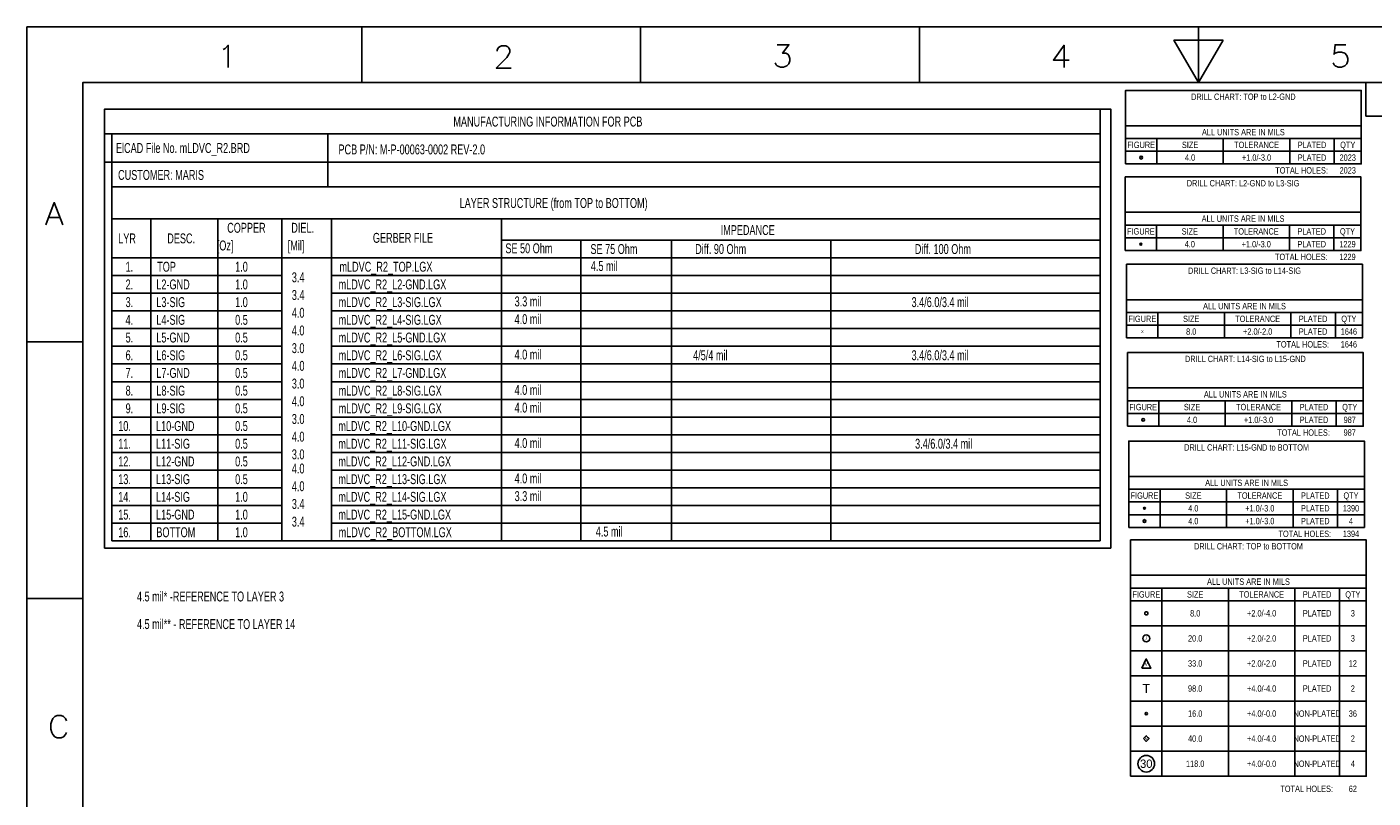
# Model space of a CAD drawing. Extents: x -22 to 398, y -34 to 263.
# Tile 47 of 48: x -22 to 219, y 125 to 263. Entities that reach past the tile are written whole.
import ezdxf
from ezdxf.enums import TextEntityAlignment as Align

# ---------------------------------------------------------------- set-up
doc = ezdxf.new("R2010")
doc.units = 0
doc.layers.add('DRILL', color=254, linetype='CONTINUOUS')

# ---------------------------------------------------------------- blocks, each defined once
blk = doc.blocks.new('FIGURE_CIRCLE')
blk.add_circle((0, 0), 0.5)
blk = doc.blocks.new('FIGURE_DIAMOND')
blk.add_lwpolyline([(-0.5, 0), (0, 0.5), (0.5, 0), (0, -0.5)], close=True)
blk = doc.blocks.new('FIGURE_TRI')
blk.add_lwpolyline([(-0.5, -0.5), (0, 0.5), (0.5, -0.5)], close=True)
blk = doc.blocks.new('FIGURE_OBLONG')
blk.add_lwpolyline([(-0.5, -0.125), (-0.5, 0.125), (-0.416, 0.375), (-0.25, 0.5), (0.25, 0.5), (0.416, 0.375), (0.5, 0.125), (0.5, -0.125), (0.416, -0.375), (0.25, -0.5), (-0.25, -0.5), (-0.416, -0.375)], close=True)

msp = doc.modelspace()

# ---------------------------------------------------------------- linework, layer by layer
at = {"layer": 'DRILL'}
for points in [[(-22.307296, -33.59658), (-22.307296, 263.403334)], [(397.692626, 263.403334), (-22.307296, 263.403334)], [(37.692584, 253.403354), (37.692584, 263.403334)], [(87.692738, 253.403354), (87.692738, 263.403334)], [(137.692638, 253.403354), (137.692638, 263.403334)], [(187.692792, 253.403354), (187.692792, 263.403334)], [(12.835636, 259.35686), (13.216636, 259.54736), (13.787882, 260.11886), (13.787882, 256.118868)], [(61.985398, 259.06603), (61.985398, 259.25653), (62.175644, 259.63753), (62.366144, 259.82803), (62.747144, 260.01853), (63.509144, 260.01853), (63.890144, 259.82803), (64.080644, 259.63753), (64.27089, 259.25653), (64.27089, 258.87553), (64.080644, 258.494784), (63.699644, 257.923284), (61.794898, 256.018538), (64.46139, 256.018538)], [(112.162336, 260.201664), (114.257582, 260.201664), (113.114582, 258.677918), (113.686082, 258.677918), (114.067082, 258.487418), (114.257582, 258.296918), (114.448082, 257.725418), (114.448082, 257.344672), (114.257582, 256.773172), (113.876582, 256.392172), (113.305082, 256.201672), (112.733582, 256.201672), (112.162336, 256.392172), (111.971836, 256.582672), (111.781336, 256.963672)], [(163.568888, 256.118868), (163.568888, 260.11886), (161.664142, 257.452114), (164.521388, 257.452114)], [(211.78139, 256.963672), (211.97189, 256.582672), (212.162136, 256.392172), (212.733636, 256.201672), (213.305136, 256.201672), (213.876636, 256.392172), (214.257382, 256.773172), (214.447882, 257.344672), (214.447882, 257.725418), (214.257382, 258.296918), (213.876636, 258.677918), (213.305136, 258.868418), (212.733636, 258.868418), (212.162136, 258.677918), (211.97189, 258.487418), (212.162136, 260.201664), (214.066882, 260.201664)], [(387.692646, 253.403354), (-12.307316, 253.403354)], [(-12.307316, 253.403354), (-12.307316, -23.5966)], [(217.692732, 247.403366), (217.692732, 253.403354)], [(170.053, 248.666), (170.053, 171.196)], [(217.692732, 247.403366), (387.692646, 247.403366)], [(-8.382, 244.221), (170.053, 244.221)], [(-7.112, 244.221), (-7.112, 171.196)], [(31.623, 234.696), (31.623, 244.221)], [(174.59325, 245.674642), (216.83345, 245.674642)], [(174.59325, 243.388642), (216.83345, 243.388642)], [(180.20665, 243.388642), (180.20665, 238.816642)], [(192.11925, 243.388642), (192.11925, 238.816642)], [(204.03185, 243.388642), (204.03185, 238.816642)], [(212.00745, 243.388642), (212.00745, 238.816642)], [(-8.382, 239.141), (170.053, 239.141)], [(174.59325, 241.102642), (216.83345, 241.102642)], [(-7.112, 234.696), (170.053, 234.696)], [(-18.921984, 227.903532), (-17.398238, 231.903524), (-15.874492, 227.903532)], [(-18.350484, 229.236778), (-16.445738, 229.236778)], [(174.54245, 230.155242), (216.78265, 230.155242)], [(-7.112, 228.981), (170.053, 228.981)], [(-0.127, 228.981), (-0.127, 171.196)], [(11.938, 228.981), (11.938, 171.196)], [(23.368, 228.981), (23.368, 171.196)], [(32.258, 228.981), (32.258, 171.196)], [(62.738, 228.981), (62.738, 171.196)], [(174.54245, 227.869242), (216.78265, 227.869242)], [(180.15585, 227.869242), (180.15585, 223.297242)], [(192.06845, 227.869242), (192.06845, 223.297242)], [(203.98105, 227.869242), (203.98105, 223.297242)], [(211.95665, 227.869242), (211.95665, 223.297242)], [(62.738, 225.171), (170.053, 225.171)], [(76.962, 225.171), (76.962, 171.196)], [(93.218, 225.171), (93.218, 171.196)], [(121.793, 225.171), (121.793, 171.196)], [(174.54245, 225.583242), (216.78265, 225.583242)], [(-7.112, 221.996), (170.053, 221.996)], [(-7.112, 218.821), (23.368, 218.821)], [(32.258, 218.821), (170.053, 218.821)], [(-7.112, 215.646), (23.368, 215.646)], [(32.258, 215.646), (170.053, 215.646)], [(-7.112, 212.471), (23.368, 212.471)], [(32.258, 212.471), (170.053, 212.471)], [(174.79645, 214.470742), (217.03665, 214.470742)], [(174.79645, 212.184742), (217.03665, 212.184742)], [(180.40985, 212.184742), (180.40985, 207.612742)], [(192.32245, 212.184742), (192.32245, 207.612742)], [(204.23505, 212.184742), (204.23505, 207.612742)], [(212.21065, 212.184742), (212.21065, 207.612742)], [(-7.112, 209.296), (23.368, 209.296)], [(32.258, 209.296), (170.053, 209.296)], [(174.79645, 209.898742), (217.03665, 209.898742)], [(-12.307316, 206.90332), (-22.307296, 206.90332)], [(-7.112, 206.121), (23.368, 206.121)], [(32.258, 206.121), (170.053, 206.121)], [(-7.112, 202.946), (23.368, 202.946)], [(32.258, 202.946), (170.053, 202.946)], [(-7.112, 199.771), (23.368, 199.771)], [(32.258, 199.771), (170.053, 199.771)], [(174.94885, 198.646542), (217.18905, 198.646542)], [(-7.112, 196.596), (23.368, 196.596)], [(32.258, 196.596), (170.053, 196.596)], [(174.94885, 196.360542), (217.18905, 196.360542)], [(180.56225, 196.360542), (180.56225, 191.788542)], [(192.47485, 196.360542), (192.47485, 191.788542)], [(204.38745, 196.360542), (204.38745, 191.788542)], [(212.36305, 196.360542), (212.36305, 191.788542)], [(-7.112, 193.421), (23.368, 193.421)], [(32.258, 193.421), (170.053, 193.421)], [(174.94885, 194.074542), (217.18905, 194.074542)], [(-7.112, 190.246), (23.368, 190.246)], [(32.258, 190.246), (170.053, 190.246)], [(-7.112, 187.071), (23.368, 187.071)], [(32.258, 187.071), (170.053, 187.071)], [(-7.112, 183.896), (23.368, 183.896)], [(32.258, 183.896), (170.053, 183.896)], [(175.17745, 182.771542), (217.41765, 182.771542)], [(-7.112, 180.721), (23.368, 180.721)], [(32.258, 180.721), (170.053, 180.721)], [(175.17745, 180.485542), (217.41765, 180.485542)], [(180.79085, 180.485542), (180.79085, 173.627542)], [(192.70345, 180.485542), (192.70345, 173.627542)], [(204.61605, 180.485542), (204.61605, 173.627542)], [(212.59165, 180.485542), (212.59165, 173.627542)], [(-7.112, 177.546), (23.368, 177.546)], [(32.258, 177.546), (170.053, 177.546)], [(175.17745, 178.199542), (217.41765, 178.199542)], [(-7.112, 174.371), (23.368, 174.371)], [(32.258, 174.371), (170.053, 174.371)], [(175.17745, 175.913542), (217.41765, 175.913542)], [(-7.112, 171.196), (170.053, 171.196)], [(175.50765, 165.042342), (217.74785, 165.042342)], [(175.50765, 162.756342), (217.74785, 162.756342)], [(181.12105, 162.756342), (181.12105, 128.999742)], [(193.03365, 162.756342), (193.03365, 128.999742)], [(204.94625, 162.756342), (204.94625, 128.999742)], [(212.92185, 162.756342), (212.92185, 128.999742)], [(-12.307316, 160.903412), (-22.307296, 160.903412)], [(175.50765, 160.470342), (217.74785, 160.470342)], [(175.50765, 155.974542), (217.74785, 155.974542)], [(175.50765, 151.478742), (217.74785, 151.478742)], [(175.50765, 146.982942), (217.74785, 146.982942)], [(175.50765, 142.487142), (217.74785, 142.487142)], [(-15.190724, 136.855708), (-15.381224, 136.474962), (-15.762224, 136.093962), (-16.14297, 135.903462), (-16.90497, 135.903462), (-17.28597, 136.093962), (-17.66697, 136.474962), (-17.85747, 136.855708), (-18.047716, 137.427208), (-18.047716, 138.379708), (-17.85747, 138.950954), (-17.66697, 139.331954), (-17.28597, 139.712954), (-16.90497, 139.903454), (-16.14297, 139.903454), (-15.762224, 139.712954), (-15.381224, 139.331954), (-15.190724, 138.950954)], [(175.50765, 137.991342), (217.74785, 137.991342)], [(175.50765, 133.495542), (217.74785, 133.495542)]]:
    msp.add_lwpolyline(points, dxfattribs=at)
for points in [[(192.107312, 261.023354), (183.278272, 261.023354), (187.692792, 253.403354)], [(-12.307316, -23.5966), (-12.307316, 253.403354), (387.692646, 253.403354), (387.692646, -23.5966)], [(174.59325, 238.816642), (174.59325, 252.024642), (216.83345, 252.024642), (216.83345, 238.816642)], [(-8.382, 169.926), (171.958, 169.926), (171.958, 248.666), (-8.382, 248.666)], [(174.54245, 223.297242), (174.54245, 236.505242), (216.78265, 236.505242), (216.78265, 223.297242)], [(174.79645, 207.612742), (174.79645, 220.820742), (217.03665, 220.820742), (217.03665, 207.612742)], [(174.94885, 191.788542), (174.94885, 204.996542), (217.18905, 204.996542), (217.18905, 191.788542)], [(175.17745, 173.627542), (175.17745, 189.121542), (217.41765, 189.121542), (217.41765, 173.627542)], [(175.50765, 128.999742), (175.50765, 171.392342), (217.74785, 171.392342), (217.74785, 128.999742)]]:
    msp.add_lwpolyline(points, close=True, dxfattribs=at)

# ---------------------------------------------------------------- block references
for name, p, xscale, yscale in [('FIGURE_CIRCLE', (177.39995, 239.959642), 0.508, 0.508), ('FIGURE_CIRCLE', (177.34915, 224.440242), 0.381, 0.381), ('FIGURE_CIRCLE', (177.75555, 192.931542), 0.4572, 0.4572), ('FIGURE_CIRCLE', (177.98415, 177.056542), 0.3302, 0.3302), ('FIGURE_CIRCLE', (177.98415, 174.770542), 0.508, 0.508), ('FIGURE_OBLONG', (178.31435, 158.222442), 0.508, 0.508), ('FIGURE_CIRCLE', (178.31435, 153.726642), 1.27, 1.27), ('FIGURE_TRI', (178.31435, 149.230842), 1.651, 1.651), ('FIGURE_CIRCLE', (178.31435, 140.239242), 0.4064, 0.4064), ('FIGURE_DIAMOND', (178.31435, 135.743442), 1.016, 1.016), ('FIGURE_CIRCLE', (178.31435, 131.247642), 2.9972, 2.9972)]:
    msp.add_blockref(name, p, dxfattribs=dict(at, xscale=xscale, yscale=yscale))

# ---------------------------------------------------------------- texts
at = {"layer": 'DRILL', "width": 0.688889}
for s, p in [('DRILL CHART: TOP to L2-GND', (195.71335, 250.310142)), ('ALL UNITS ARE IN MILS', (195.71335, 243.960142)), ('FIGURE', (177.39995, 241.674142)), ('SIZE', (186.16295, 241.674142)), ('TOLERANCE', (198.07555, 241.674142)), ('PLATED', (208.01965, 241.674142)), ('QTY', (214.42045, 241.674142)), ('4.0', (186.16295, 239.388142)), ('+1.0/-3.0', (198.07555, 239.388142)), ('PLATED', (208.01965, 239.388142)), ('2023', (214.42045, 239.388142)), ('2023', (214.42045, 237.102142)), ('DRILL CHART: L2-GND to L3-SIG', (195.66255, 234.790742)), ('ALL UNITS ARE IN MILS', (195.66255, 228.440742)), ('FIGURE', (177.34915, 226.154742)), ('SIZE', (186.11215, 226.154742)), ('TOLERANCE', (198.02475, 226.154742)), ('PLATED', (207.96885, 226.154742)), ('QTY', (214.36965, 226.154742)), ('4.0', (186.11215, 223.868742)), ('+1.0/-3.0', (198.02475, 223.868742)), ('PLATED', (207.96885, 223.868742)), ('1229', (214.36965, 223.868742)), ('1229', (214.36965, 221.582742)), ('DRILL CHART: L3-SIG to L14-SIG', (195.91655, 219.106242)), ('ALL UNITS ARE IN MILS', (195.91655, 212.756242)), ('FIGURE', (177.60315, 210.470242)), ('SIZE', (186.36615, 210.470242)), ('TOLERANCE', (198.27875, 210.470242)), ('PLATED', (208.22285, 210.470242)), ('QTY', (214.62365, 210.470242)), ('8.0', (186.36615, 208.184242)), ('+2.0/-2.0', (198.27875, 208.184242)), ('PLATED', (208.22285, 208.184242)), ('1646', (214.62365, 208.184242)), ('1646', (214.62365, 205.898242)), ('DRILL CHART: L14-SIG to L15-GND', (196.06895, 203.282042)), ('ALL UNITS ARE IN MILS', (196.06895, 196.932042)), ('FIGURE', (177.75555, 194.646042)), ('SIZE', (186.51855, 194.646042)), ('TOLERANCE', (198.43115, 194.646042)), ('PLATED', (208.37525, 194.646042)), ('QTY', (214.77605, 194.646042)), ('4.0', (186.51855, 192.360042)), ('+1.0/-3.0', (198.43115, 192.360042)), ('PLATED', (208.37525, 192.360042)), ('987', (214.77605, 192.360042)), ('987', (214.77605, 190.074042)), ('DRILL CHART: L15-GND to BOTTOM', (196.29755, 187.407042)), ('ALL UNITS ARE IN MILS', (196.29755, 181.057042)), ('FIGURE', (177.98415, 178.771042)), ('SIZE', (186.74715, 178.771042)), ('TOLERANCE', (198.65975, 178.771042)), ('PLATED', (208.60385, 178.771042)), ('QTY', (215.00465, 178.771042)), ('4.0', (186.74715, 176.485042)), ('+1.0/-3.0', (198.65975, 176.485042)), ('PLATED', (208.60385, 176.485042)), ('1390', (215.00465, 176.485042)), ('4.0', (186.74715, 174.199042)), ('+1.0/-3.0', (198.65975, 174.199042)), ('PLATED', (208.60385, 174.199042)), ('4', (215.00465, 174.199042)), ('1394', (215.00465, 171.913042)), ('DRILL CHART: TOP to BOTTOM', (196.62775, 169.677842)), ('ALL UNITS ARE IN MILS', (196.62775, 163.327842)), ('FIGURE', (178.31435, 161.041842)), ('SIZE', (187.07735, 161.041842)), ('TOLERANCE', (198.98995, 161.041842)), ('PLATED', (208.93405, 161.041842)), ('QTY', (215.33485, 161.041842)), ('8.0', (187.07735, 157.650942)), ('+2.0/-4.0', (198.98995, 157.650942)), ('PLATED', (208.93405, 157.650942)), ('3', (215.33485, 157.650942)), ('20.0', (187.07735, 153.155142)), ('+2.0/-2.0', (198.98995, 153.155142)), ('PLATED', (208.93405, 153.155142)), ('3', (215.33485, 153.155142)), ('33.0', (187.07735, 148.659342)), ('+2.0/-2.0', (198.98995, 148.659342)), ('PLATED', (208.93405, 148.659342)), ('12', (215.33485, 148.659342)), ('98.0', (187.07735, 144.163542)), ('+4.0/-4.0', (198.98995, 144.163542)), ('PLATED', (208.93405, 144.163542)), ('2', (215.33485, 144.163542)), ('16.0', (187.07735, 139.667742)), ('+4.0/-0.0', (198.98995, 139.667742)), ('NON-PLATED', (208.93405, 139.667742)), ('36', (215.33485, 139.667742)), ('40.0', (187.07735, 135.171942)), ('+4.0/-4.0', (198.98995, 135.171942)), ('NON-PLATED', (208.93405, 135.171942)), ('2', (215.33485, 135.171942)), ('118.0', (187.07735, 130.676142)), ('+4.0/-0.0', (198.98995, 130.676142)), ('NON-PLATED', (208.93405, 130.676142)), ('4', (215.33485, 130.676142)), ('62', (215.33485, 126.180342))]:
    msp.add_text(s, height=1.143, dxfattribs=at).set_placement(p, align=Align.CENTER)
at = {"layer": 'DRILL', "width": 0.685714}
for s, p in [('MANUFACTURING INFORMATION FOR PCB', (54.1274, 245.533418)), ('ElCAD File No. mLDVC_R2.BRD', (-6.35, 240.792)), ('PCB P/N: M-P-00063-0002 REV-2.0', (33.528, 240.538)), ('CUSTOMER: MARIS', (-5.969, 235.966)), ('LAYER STRUCTURE (from TOP to BOTTOM)', (55.245, 230.928418)), ('COPPER', (13.589, 226.483418)), ('DIEL.', (25.0698, 226.483418)), ('IMPEDANCE', (102.0318, 226.077018)), ('LYR', (-5.9436, 224.578418)), ('DESC.', (2.8448, 224.578418)), ('   [Oz]', (10.3632, 223.308418)), ('[Mil]', (24.4348, 223.308418)), ('GERBER FILE', (39.7002, 224.680018)), ('SE 50 Ohm', (63.4492, 222.800418)), ('SE 75 Ohm', (78.6892, 222.673418)), ('Diff. 90 Ohm', (97.4598, 222.673418)), ('Diff. 100 Ohm', (136.8298, 222.673418)), ('1.', (-4.6228, 219.498418)), ('TOP', (1.0414, 219.498418)), ('1.0', (15.0114, 219.498418)), ('mLDVC_R2_TOP.LGX', (33.7058, 219.498418)), (' 4.5 mil', (78.3082, 219.625418)), ('2.', (-4.6228, 216.323418)), ('L2-GND', (0.889, 216.323418)), ('1.0', (15.0114, 216.323418)), ('3.4', (25.1714, 217.593418)), ('mLDVC_R2_L2-GND.LGX', (33.5534, 216.323418)), ('3.', (-4.6228, 213.148418)), ('L3-SIG', (0.889, 213.148418)), ('1.0', (15.0114, 213.148418)), ('3.4', (25.1714, 214.418418)), ('mLDVC_R2_L3-SIG.LGX', (33.5534, 213.148418)), ('3.3 mil', (65.1002, 213.275418)), ('3.4/6.0/3.4 mil', (136.2456, 213.148418)), ('4.0', (25.1714, 211.243418)), ('4.', (-4.6228, 209.973418)), ('L4-SIG', (0.889, 209.973418)), ('0.5', (15.0114, 209.973418)), ('mLDVC_R2_L4-SIG.LGX', (33.5534, 209.973418)), ('4.0 mil', (65.1002, 210.100418)), ('5.', (-4.6228, 206.798418)), ('L5-GND', (0.889, 206.798418)), ('0.5', (15.0114, 206.798418)), ('4.0', (25.1714, 208.068418)), ('mLDVC_R2_L5-GND.LGX', (33.5534, 206.798418)), ('6.', (-4.6228, 203.623418)), ('L6-SIG', (0.889, 203.623418)), ('0.5', (15.0114, 203.623418)), ('3.0', (25.1714, 204.893418)), ('mLDVC_R2_L6-SIG.LGX', (33.5534, 203.623418)), ('4.0 mil', (65.1002, 203.750418)), ('  4/5/4 mil', (96.1898, 203.623418)), ('3.4/6.0/3.4 mil', (136.2456, 203.623418)), ('4.0', (25.1714, 201.718418)), ('7.', (-4.6228, 200.448418)), ('L7-GND', (0.889, 200.448418)), ('0.5', (15.0114, 200.448418)), ('3.0', (25.1714, 198.543418)), ('mLDVC_R2_L7-GND.LGX', (33.5534, 200.448418)), ('8.', (-4.6228, 197.273418)), ('L8-SIG', (0.889, 197.273418)), ('0.5', (15.0114, 197.273418)), ('mLDVC_R2_L8-SIG.LGX', (33.5534, 197.273418)), ('4.0 mil', (65.1002, 197.400418)), ('9.', (-4.6228, 194.098418)), ('L9-SIG', (0.889, 194.098418)), ('0.5', (15.0114, 194.098418)), ('4.0', (25.1714, 195.368418)), ('mLDVC_R2_L9-SIG.LGX', (33.5534, 194.098418)), ('4.0 mil', (65.1002, 194.225418)), ('3.0', (25.1714, 192.193418)), ('10.', (-5.9436, 190.923418)), ('L10-GND', (0.8382, 190.923418)), ('0.5', (15.0114, 190.923418)), ('4.0', (25.1714, 189.018418)), ('mLDVC_R2_L10-GND.LGX', (33.5026, 190.923418)), ('11.', (-5.9436, 187.748418)), ('L11-SIG', (0.8382, 187.748418)), ('0.5', (15.0114, 187.748418)), ('mLDVC_R2_L11-SIG.LGX', (33.5026, 187.748418)), ('4.0 mil', (65.1002, 187.875418)), ('3.4/6.0/3.4 mil', (136.8806, 187.748418)), ('12.', (-5.9436, 184.573418)), ('L12-GND', (0.8382, 184.573418)), ('0.5', (15.0114, 184.573418)), ('3.0', (25.1714, 185.843418)), ('mLDVC_R2_L12-GND.LGX', (33.5026, 184.573418)), ('4.0', (25.1714, 183.303418)), ('4.0 mil', (65.1002, 181.525418)), ('13.', (-5.9436, 181.398418)), ('L13-SIG', (0.8382, 181.398418)), ('0.5', (15.0114, 181.398418)), ('4.0', (25.1714, 180.128418)), ('mLDVC_R2_L13-SIG.LGX', (33.5026, 181.398418)), ('14.', (-5.9436, 178.223418)), ('L14-SIG', (0.8382, 178.223418)), ('1.0', (15.0114, 178.223418)), ('3.4', (25.1714, 176.953418)), ('mLDVC_R2_L14-SIG.LGX', (33.5026, 178.223418)), ('3.3 mil', (65.1002, 178.350418)), ('15.', (-5.9436, 175.048418)), ('L15-GND', (0.8382, 175.048418)), ('1.0', (15.0114, 175.048418)), ('mLDVC_R2_L15-GND.LGX', (33.5026, 175.048418)), ('3.4', (25.1714, 173.778418)), (' 4.5 mil', (79.1972, 172.000418)), ('16.', (-5.9436, 171.873418)), ('BOTTOM', (0.889, 171.873418)), ('1.0', (15.0114, 171.873418)), ('mLDVC_R2_BOTTOM.LGX', (33.5534, 171.873418)), ('4.5 mil* -REFERENCE TO LAYER 3', (-2.584196, 160.35147)), ('4.5 mil** - REFERENCE TO LAYER 14', (-2.584196, 155.39847))]:
    msp.add_text(s, height=1.778, dxfattribs=at).set_placement(p)
at = {"layer": 'DRILL'}
for s, height, p in [('+', 0.254, (177.39995, 239.959642)), ('+', 0.1905, (177.34915, 224.440242)), ('X', 0.508, (177.60315, 208.755742)), ('--', 0.2286, (177.75555, 192.931542)), ('--', 0.1651, (177.98415, 177.056542)), ('+', 0.254, (177.98415, 174.770542)), ('/', 0.635, (178.31435, 153.726642)), ('v', 0.8255, (178.31435, 149.230842)), ('T', 1.651, (178.31435, 144.735042)), ('M', 0.508, (178.31435, 135.743442)), ('30', 1.4986, (178.31435, 131.247642))]:
    msp.add_text(s, height=height, dxfattribs=at).set_placement(p, align=Align.MIDDLE_CENTER)
at = {"layer": 'DRILL', "width": 0.688889}
for p in [(210.86445, 237.102142), (210.81365, 221.582742), (211.06765, 205.898242), (211.22005, 190.074042), (211.44865, 171.913042), (211.77885, 126.180342)]:
    msp.add_text('TOTAL HOLES:', height=1.143, dxfattribs=at).set_placement(p, align=Align.RIGHT)

doc.saveas('drawing.dxf')
